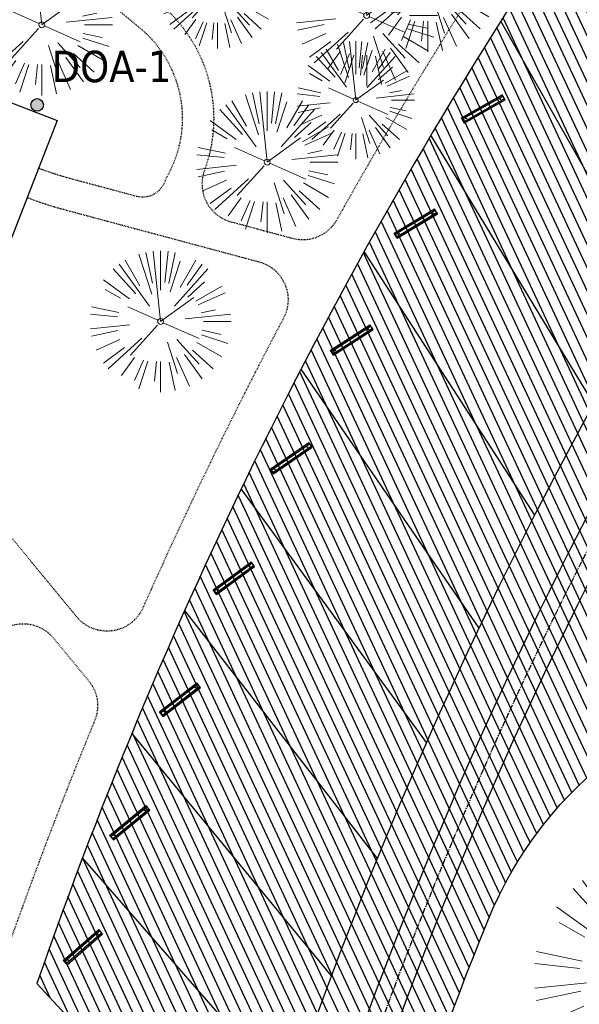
# Model space of a CAD drawing. Header units: feet. Extents: x 1134296 to 1140710, y 647902 to 649877.
# Tile 23 of 42: x 1134531 to 1134603, y 648952 to 649078. Entities that reach past the tile are written whole.
import ezdxf
from ezdxf.enums import TextEntityAlignment as Align
from ezdxf.lldxf.tags import DXFTag

# ---------------------------------------------------------------- set-up
doc = ezdxf.new("R2010")
doc.units = ezdxf.units.FT
doc.header["$MEASUREMENT"] = 0
doc.linetypes.add('CENTER2', pattern=[1.125, 0.75, -0.125, 0.125, -0.125])
doc.linetypes.add('RAD', pattern=[0.13, 0.08, -0.05])
for name, color, linetype in [('C-CAMPSITE-PADS', 6, 'Continuous'), ('C-PRKG-ASPH', 5, 'Continuous'), ('C-PRKG-STRP', 136, 'Continuous'), ('C-PRKG-WHEL-STOP', 5, 'Continuous'), ('C-ROAD-ASPHALT', 1, 'Continuous'), ('C-ROAD-CNTR', 1, 'CENTER2'), ('C-SWLK-GRVL', 5, 'RAD'), ('C-UTIL-WATER-MEP', 7, 'WATER (.5x)'), ('G-TEXT-ST02', 2, 'Continuous'), ('G-XREF', 7, 'Continuous')]:
    doc.layers.add(name, color=color, linetype=linetype)
for name, color, linetype, lineweight in [('V-ANNO-TEXT', 8, 'Continuous', 13), ('V-LEGL-PROP-MRKR', 8, 'Continuous', 13), ('V-SITE-VEGE', 8, 'Continuous', 18)]:
    doc.layers.add(name, color=color, linetype=linetype, lineweight=lineweight)
doc.styles.add('SEI Annotative', font='tahoma.ttf', dxfattribs={"height": 0.1})
doc.styles.get("Standard").update_dxf_attribs({"font": 'arial.ttf'})
tags = doc.linetypes.add('WATER (.5x)', pattern='A,0.75,-0.2,["W",Standard,S=0.08,R=0,X=-0.1,Y=-0.04],-0.05', length=1).pattern_tags.tags
tags[6] = DXFTag(74, 10)
pattern_1 = [(115, (0, 0), (-1.132884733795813, -0.5282728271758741), [])]

# ---------------------------------------------------------------- blocks, each defined once
blk = doc.blocks.new('V-SITE-VEGE-Coniferious Tree 2')
at = {"color": 0, "linetype": 'ByBlock'}
for p, q in [((-0.06264093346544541, 0.1926377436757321), (-0.1545378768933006, 0.4755369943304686)), ((-0.0574950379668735, 0.2703678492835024), (-0.1039851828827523, 0.4890788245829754)), ((-0.0003172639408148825, 0.0025937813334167), (-0.05229705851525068, 0.4972664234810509)), ((-3.601054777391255e-05, 0.2219193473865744), (-3.601054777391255e-05, 0.5000060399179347)), ((0.02890183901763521, 0.2753366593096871), (0.05222503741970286, 0.4972664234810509)), ((0.0571938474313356, 0.2692740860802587), (0.1039131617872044, 0.4890788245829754)), ((-0.1460065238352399, 0.2528363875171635), (-0.2500390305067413, 0.4330260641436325)), ((0.06850648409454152, 0.2109817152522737), (0.1382469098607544, 0.425630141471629)), ((0.139142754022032, 0.2410654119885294), (0.2499670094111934, 0.4330260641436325)), ((-0.07913071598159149, 0.1088658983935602), (-0.2939353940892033, 0.4045257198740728)), ((0.1868724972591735, 0.2572635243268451), (0.2938633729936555, 0.4045257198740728)), ((-0.1756943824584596, 0.1950752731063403), (-0.3346129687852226, 0.3715878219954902)), ((0.09777767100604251, 0.108636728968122), (0.3345409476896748, 0.3715878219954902)), ((-0.2201011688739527, 0.1598873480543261), (-0.4045617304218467, 0.2938993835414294)), ((0.1919663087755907, 0.1728666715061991), (0.3115823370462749, 0.2805763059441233)), ((-0.2844040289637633, 0.1641894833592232), (-0.393144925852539, 0.2269610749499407)), ((0.2487690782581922, 0.143647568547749), (0.4329900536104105, 0.2500030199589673)), ((-0.0009318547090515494, -0.0006770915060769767), (0.2349564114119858, 0.1707208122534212)), ((0.2658942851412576, 0.1183972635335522), (0.4567507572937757, 0.2033670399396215)), ((-0.2961437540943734, 0.06292784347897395), (-0.4891148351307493, 0.1039491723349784)), ((-0.01992166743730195, 0.008854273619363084), (-0.2318825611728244, 0.1032199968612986)), ((-0.3060292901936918, 0.03215663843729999), (-0.4973024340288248, 0.05226104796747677)), ((0.173080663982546, 0.01818771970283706), (0.497230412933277, 0.05226104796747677)), ((0.2872695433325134, 0.06106323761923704), (0.3884790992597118, 0.08257391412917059)), ((0.3024988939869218, 0), (0.4999700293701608, 0)), ((-0.2182782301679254, -0.02292736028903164), (-0.4973024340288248, -0.05226104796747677)), ((-0.02300503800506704, -0.02554197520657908), (-0.2137781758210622, -0.2373882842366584)), ((0.01849546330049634, -0.008260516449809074), (0.2719985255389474, -0.1211160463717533)), ((-0.302185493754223, -0.0642195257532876), (-0.4891148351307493, -0.1039491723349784)), ((0.2936342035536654, -0.06241742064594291), (0.4274066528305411, -0.09084484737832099)), ((-0.1320480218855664, -0.1188660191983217), (-0.3716238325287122, -0.3345769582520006)), ((0.2891445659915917, -0.09395946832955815), (0.4755009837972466, -0.1545018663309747)), ((-0.2881436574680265, -0.1282723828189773), (-0.4568227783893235, -0.2033670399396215)), ((0.04781873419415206, -0.1473038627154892), (0.1192466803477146, -0.3671294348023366)), ((0.1143820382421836, -0.1271057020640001), (0.2718110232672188, -0.301920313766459)), ((0.2555295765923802, -0.1475434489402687), (0.4329900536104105, -0.2500030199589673)), ((-0.254528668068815, -0.1848980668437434), (-0.4045617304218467, -0.2938993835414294)), ((0.2253521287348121, -0.2029399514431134), (0.3715518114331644, -0.3345769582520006)), ((0.1688618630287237, -0.2324611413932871), (0.2938633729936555, -0.4045257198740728)), ((-0.1842986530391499, -0.2536176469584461), (-0.2766747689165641, -0.3807650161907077)), ((-0.1213812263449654, -0.2725449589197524), (-0.1855903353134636, -0.4167758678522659)), ((-0.09098502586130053, -0.2799408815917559), (-0.1545378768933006, -0.4755369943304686)), ((-0.02966136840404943, -0.2817638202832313), (-0.04434904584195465, -0.4216092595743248)), ((-3.601054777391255e-05, -0.2817638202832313), (-3.601054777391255e-05, -0.5000060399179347)), ((0.06104806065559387, -0.2873055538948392), (0.1039131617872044, -0.4890788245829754)), ((0.1131111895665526, -0.2541280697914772), (0.2033310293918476, -0.4567867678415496))]:
    blk.add_line(p, q, dxfattribs=at)
blk.add_circle((-3.601054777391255e-05, 0), 0.02083358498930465)
blk = doc.blocks.new('V-LEGL- Corner Location')
at = {"lineweight": 25}
h = blk.add_hatch(color=256, dxfattribs=at)
h.dxf.hatch_style = 1
edge = h.paths.add_edge_path()
edge.add_arc((0, 0), 0.5, 0, 360)
blk.add_circle((0, 0), 0.5, dxfattribs=at)
blk = doc.blocks.new('C_XBASE-PACTOLA_02403811')
at = {"layer": 'V-LEGL-PROP-MRKR', "xscale": 1.6, "yscale": 1.6, "zscale": 1.6, "rotation": 8.537736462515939e-07}
blk.add_blockref('V-LEGL- Corner Location', (1134533.491, 649066.858), dxfattribs=at)
at = {"layer": 'V-SITE-VEGE'}
for p, xscale, yscale, zscale in [((1134583.22, 649082.584), 17.99978256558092, 17.99978256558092, 17.99978256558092), ((1134556.451, 649081.526), 14.99981880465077, 14.99981880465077, 14.99981880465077), ((1134534.077, 649077.065), 17.99978256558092, 17.99978256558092, 17.99978256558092), ((1134575.456, 649078.252), 17.99978256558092, 17.99978256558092, 17.99978256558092), ((1134574.056, 649067.469), 14.99981880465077, 14.99981880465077, 14.99981880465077), ((1134562.79, 649059.586), 17.99978256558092, 17.99978256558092, 17.99978256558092), ((1134549.209, 649039.286), 17.99978256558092, 17.99978256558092, 17.99978256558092), ((1134611.771, 648955.961), 29.99963760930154, 29.99963760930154, 29.99963760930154)]:
    blk.add_blockref('V-SITE-VEGE-Coniferious Tree 2', p, dxfattribs=dict(at, xscale=xscale, yscale=yscale, zscale=zscale))
at = {"layer": 'V-ANNO-TEXT', "style": 'SEI Annotative'}
blk.add_text('DOA-1', height=4, dxfattribs=at).set_placement((1134542.959529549, 649068.5593986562), align=Align.BOTTOM_CENTER)
blk = doc.blocks.new('Wheel_Stop')
for points in [[(-36, 6.75), (36, 6.75)], [(-36, -2.25), (-36, 6.75)], [(-35.625, 4.5), (-36, 6.75)], [(-35.625, 0), (-36, -2.25)], [(-35.955, 6.48), (35.955, 6.48)], [(-35.625, 4.5), (-35.625, 0)], [(-35.625, 4.5), (35.625, 4.5)], [(-35.625, 0), (35.625, 0)], [(35.625, 4.5), (36, 6.75)], [(35.625, 4.5), (35.625, 0)], [(35.625, 0), (36, -2.25)], [(36, -2.25), (36, 6.75)], [(-36, -2.25), (36, -2.25)], [(-35.955, -1.98), (35.955, -1.98)]]:
    blk.add_lwpolyline(points)
for centre in [(-30, 2.25), (30, 2.25)]:
    blk.add_circle(centre, 0.5)
blk = doc.blocks.new('C_PBASE-PACTOLA_02403811')
at = {"layer": 'C-CAMPSITE-PADS'}
blk.add_lwpolyline([(1134498.944873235, 649057.7955339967), (1134506.178606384, 649076.4415283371), (1134536.012197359, 649064.86755528), (1134528.778464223, 649046.2215609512)], close=True, dxfattribs=at)
at = {"layer": 'C-PRKG-STRP', "flags": 128}
for points in [[(1134612.294187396, 649042.7400969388), (1134592.537685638, 649077.5205608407)], [(1134604.379285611, 649028.7952767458), (1134583.631607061, 649062.9937250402)], [(1134596.868322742, 649014.628798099), (1134575.146599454, 649048.2169919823)], [(1134589.767500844, 649000.252358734), (1134567.089669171, 649033.2025633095)], [(1134583.082683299, 648985.677829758), (1134559.467469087, 649017.9628369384)], [(1134576.819389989, 648970.9172458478), (1134552.28629311, 649002.510396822)], [(1134570.982792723, 648955.9827953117), (1134545.552070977, 648986.8580025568)], [(1134565.577710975, 648940.8868100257), (1134539.27036336, 648971.0185788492)]]:
    blk.add_lwpolyline(points, dxfattribs=at)
at = {"layer": 'C-ROAD-ASPHALT'}
for points in [[(1134601.857481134, 649091.7855040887, 0.06474752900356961), (1134533.446357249, 648955.005204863, 0.06474752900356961)], [(1134557.394969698, 648914.8990641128, 0.2625718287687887), (1134552.859048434, 648934.0193305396), (1134533.44635728, 648955.0052048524)]]:
    blk.add_lwpolyline(points, format="xyb", dxfattribs=at)
blk.add_lwpolyline([(1134633.649625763, 648994.1535019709), (1134723.234794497, 649000.6014174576, -0.3003133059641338), (1134907.703644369, 648897.0203221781), (1134943.5624042, 648827.4079753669, -0.2429416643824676), (1134943.472635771, 648735.6471404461, -0.01448214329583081), (1134938.281078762, 648725.8872446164), (1134902.771388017, 648660.9021647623, -0.1112368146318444), (1134861.541195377, 648614.0501326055), (1134757.483908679, 648538.5664206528, 0.1783965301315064), (1134706.299016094, 648462.144128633, -0.4786295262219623), (1134656.994557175, 648438.877100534, -0.1281532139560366), (1134626.710174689, 648464.732186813), (1134623.062749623, 648469.9579645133, -0.1042089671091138), (1134584.046954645, 648561.8052956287), (1134566.403948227, 648651.5934078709, -0.01381007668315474), (1134561.903038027, 648678.391101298), (1134552.825444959, 648743.3771249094, -0.09433329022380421), (1134558.209758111, 648852.4537669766), (1134566.77306571, 648887.8397463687, -0.03644235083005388), (1134590.864287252, 648962.9741265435, -0.2864198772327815)], format="xyb", close=True, dxfattribs=at)
at = {"layer": 'C-ROAD-CNTR', "flags": 128}
blk.add_lwpolyline([(1134682.815781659, 648422.2458494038), (1134669.21986276, 648425.8462855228, -0.1774687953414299), (1134620.150062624, 648460.1534391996), (1134616.502637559, 648465.3792168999, -0.1042089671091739), (1134576.197064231, 648560.2628234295), (1134558.554057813, 648650.0509356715, -0.01381007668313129), (1134553.979962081, 648677.2843639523), (1134544.902369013, 648742.2703875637, -0.09433329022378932), (1134550.434197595, 648854.3354307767), (1134558.997505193, 648889.7214101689, -0.1428635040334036), (1134712.374228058, 649156.8312964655), (1134786.199238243, 649227.8108874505, -0.04164346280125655), (1134812.006441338, 649248.7876063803), (1134833.030879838, 649263.1487701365, -0.2654684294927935), (1134926.96397912, 649270.7084407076), (1134949.260464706, 649260.2481514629, -0.03670103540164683), (1135013.162783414, 649224.3333579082), (1135075.321908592, 649183.1273199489, -0.3025232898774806), (1135105.389164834, 649111.5845632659), (1135099.687602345, 649081.8875520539, -0.04927264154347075), (1135094.100293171, 649063.036833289), (1135036.844839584, 648922.3955038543, -0.009218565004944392), (1135029.58001939, 648905.4517031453), (1134962.363987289, 648756.3352782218, -0.01915469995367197), (1134945.301367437, 648722.0511597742), (1134909.791676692, 648657.06607992, -0.111236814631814), (1134866.238656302, 648607.5744966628), (1134762.181369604, 648532.0907847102, 0.3229446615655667), (1134716.395894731, 648393.2215671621), (1134719.721086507, 648382.7059234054, -0.1714240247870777), (1134715.287797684, 648249.5554414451), (1134707.163513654, 648228.7837741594, -0.02272318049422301), (1134688.713657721, 648187.2766264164, 0.05045028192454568), (1134653.344169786, 648094.1277041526)], format="xyb", dxfattribs=at)
at = {"layer": 'C-SWLK-GRVL', "flags": 128}
for points in [[(1134482.93650839, 649115.0057125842, 0.2860719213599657), (1134486.068415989, 649114.4955943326, -0.3242747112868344), (1134524.910412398, 649105.345630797), (1134536.52631945, 649091.8938999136, 0.04491381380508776), (1134548.898274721, 649079.92753147, -0.3220469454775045), (1134554.785664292, 649058.5476908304, 0.441520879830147), (1134558.179472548, 649051.9832590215), (1134566.021082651, 649049.8797385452, 0.3433332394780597), (1134571.680299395, 649052.2681860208, -0.02077816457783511), (1134597.711378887, 649094.5801124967), (1134601.857481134, 649091.7855040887)], [(1134515.801917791, 648989.2004602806), (1134528.51809844, 648999.6742896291, -0.4142135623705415), (1134535.556339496, 648998.9937289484), (1134540.042125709, 648993.5475768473, -0.2768597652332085), (1134540.804653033, 648988.4614401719, 0.01548046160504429), (1134527.749382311, 648953.8208523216, -0.124350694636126), (1134521.070339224, 648943.5569414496), (1134506.572578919, 648930.1459899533, 0.03970333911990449), (1134501.197764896, 648924.3178464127), (1134494.136157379, 648915.3233278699, -0.3346006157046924), (1134482.502472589, 648912.2356799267), (1134448.93629179, 648925.8904717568, -0.4109328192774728), (1134443.399896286, 648938.8174027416), (1134444.835329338, 648942.4625679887, 0.2500295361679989), (1134442.677586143, 648961.1639925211, -0.1364820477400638), (1134439.167762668, 648971.2919705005), (1134436.920544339, 649007.3117520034, -0.1651222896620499), (1134453.759212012, 649069.3634849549), (1134474.286828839, 649099.8716937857, -0.494522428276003), (1134521.882953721, 649102.7313442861), (1134533.498860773, 649089.2796134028, 0.04491381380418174), (1134546.38631418, 649076.8146462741, -0.3543479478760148), (1134550.337651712, 649058.3434381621), (1134549.784071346, 649057.2545665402, -0.4060480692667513), (1134546.132100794, 649055.2149796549), (1134537.86765222, 649057.4319270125, -0.02700540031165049), (1134533.661234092, 649058.8076071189)], [(1134532.214487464, 649055.0784082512, 0.02700540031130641), (1134536.831287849, 649053.5685154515), (1134561.733475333, 649046.8884764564, -0.4814585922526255), (1134564.858818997, 649039.7232892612, 0.01714879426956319), (1134546.955673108, 649002.8315541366, -0.5577430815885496), (1134538.525775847, 649001.6801662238), (1134525.708618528, 649017.2413599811, 0.1409930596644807), (1134517.046960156, 649023.188170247), (1134514.52895483, 649024.0268438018)]]:
    blk.add_lwpolyline(points, format="xyb", dxfattribs=at)
at = {"layer": 'C-UTIL-WATER-MEP', "flags": 128}
for points in [[(1134713.292159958, 648416.2441137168), (1134669.731849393, 648427.7796426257, -0.1774687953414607), (1134621.79009064, 648461.2981261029), (1134618.142665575, 648466.5239038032, -0.1042089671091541), (1134578.159536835, 648560.6484414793), (1134560.516530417, 648650.4365537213, -0.01381007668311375), (1134555.960731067, 648677.5610482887), (1134546.883138, 648742.5470719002, -0.09433329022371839), (1134552.378087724, 648853.8650148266), (1134560.941395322, 648889.2509942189, -0.1428635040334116), (1134713.760384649, 649155.3895718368), (1134787.585394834, 649226.3691628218, -0.04164346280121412), (1134813.134525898, 649247.1361145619), (1134834.158964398, 649261.4972783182, -0.2654684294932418), (1134926.114524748, 649268.8977979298), (1134948.411010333, 649258.437508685, -0.03670103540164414), (1135012.057719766, 649222.6663743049), (1135074.216844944, 649181.4603363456, -0.302523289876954), (1135103.425036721, 649111.961658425), (1135097.723474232, 649082.264647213, -0.04927264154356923), (1135092.247911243, 649063.7909428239), (1135034.992457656, 648923.1496133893, -0.009218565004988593), (1135027.756696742, 648906.273587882), (1134960.540664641, 648757.1571629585, -0.01915469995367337), (1134943.546295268, 648723.0101809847), (1134908.036604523, 648658.0251011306, -0.1112368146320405), (1134865.064291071, 648609.1934056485), (1134761.007004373, 648533.7096936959, 0.1574684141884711), (1134714.965670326, 648470.6755079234, 0.1574684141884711)], [(1134709.845560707, 648413.0189530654), (1134668.707876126, 648423.9129284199, -0.1774687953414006), (1134618.510034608, 648459.0087522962), (1134614.862609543, 648464.2345299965, -0.1042089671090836), (1134574.234591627, 648559.8772053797), (1134556.591585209, 648649.6653176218, -0.01381007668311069), (1134551.999193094, 648677.0076796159), (1134542.921600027, 648741.9937032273, -0.09433329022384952), (1134548.490307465, 648854.8058467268), (1134557.053615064, 648890.191826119, -0.0889232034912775), (1134635.562402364, 649068.4731093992, -0.07678502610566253)]]:
    blk.add_lwpolyline(points, format="xyb", dxfattribs=at)
at = {"layer": 'Defpoints'}
blk.add_lwpolyline([(1134557.394969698, 648914.8990641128, -0.07364263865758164), (1134625.196538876, 649063.660236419, -0.06474752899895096)], format="xyb", dxfattribs=at)
at = {"layer": 'C-PRKG-WHEL-STOP'}
for p, xscale, yscale, zscale, rotation in [((1134590.39552211, 649066.1889464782), 0.08333333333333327, 0.08333333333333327, 0.08333333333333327, 29.5980674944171), ((1134581.815914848, 649051.6052391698), 0.08333333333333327, 0.08333333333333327, 0.08333333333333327, 31.24455152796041), ((1134573.658877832, 649036.7810384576), 0.08333333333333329, 0.08333333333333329, 0.08333333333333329, 32.89103556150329), ((1134565.931146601, 649021.7285851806), 0.08333333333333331, 0.08333333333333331, 0.08333333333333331, 34.53751959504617), ((1134558.639102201, 649006.4603086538), 0.08333333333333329, 0.08333333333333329, 0.08333333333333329, 36.18400362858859), ((1134551.788765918, 648990.9888164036), 0.08333333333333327, 0.08333333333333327, 0.08333333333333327, 37.83048766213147), ((1134545.385794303, 648975.3268837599), 0.0833333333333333, 0.0833333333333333, 0.0833333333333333, 39.47697169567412), ((1134539.435474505, 648959.4874433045), 0.08333333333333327, 0.08333333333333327, 0.08333333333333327, 41.12345572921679)]:
    blk.add_blockref('Wheel_Stop', p, dxfattribs=dict(at, xscale=xscale, yscale=yscale, zscale=zscale, rotation=rotation))
blk = doc.blocks.new('C_PHTCH-PACTOLA_02403811')
at = {"layer": 'C-PRKG-ASPH'}
h = blk.add_hatch(dxfattribs=at)
h.set_pattern_fill('ANSI31', color=256, scale=10, angle=70)
h.set_pattern_definition(pattern_1)
edge = h.paths.add_edge_path(flags=16)
edge.add_arc((1135093.567290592, 648760.3570235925), 541.9999999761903, 143.5703577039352, 153.2664360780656, ccw=False)
edge.add_arc((1135093.567290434, 648760.3570237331), 541.9999997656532, 133.8742793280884, 143.5703577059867, ccw=False)
edge.add_line((1134717.918854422, 649151.0643979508), (1134791.743864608, 649222.0439889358))
edge.add_arc((1134924.814897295, 649083.6384245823), 191.9999999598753, 124.33581191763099, 133.8742793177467, ccw=False)
edge.add_line((1134816.518779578, 649242.1816391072), (1134837.543218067, 649256.5428028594))
edge.add_arc((1134886.614896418, 649184.7029087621), 87.00000000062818, 64.86660358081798, 124.33581191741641, ccw=False)
edge.add_line((1134923.566161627, 649263.4658695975), (1134945.862647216, 649253.0055803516))
edge.add_arc((1134736.896871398, 648807.5874571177), 491.9999999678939, 56.45911934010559, 64.86660355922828, ccw=False)
edge.add_line((1135008.742528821, 649217.6654234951), (1135070.901654, 649176.4593855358))
edge.add_arc((1135036.644680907, 649124.7828938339), 62.00000000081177, -10.868034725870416, 56.45911933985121, ccw=False)
edge.add_line((1135097.532652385, 649113.0929439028), (1135091.831089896, 649083.3959326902))
edge.add_arc((1135001.481196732, 649100.7423100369), 92.00000001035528, 337.8486329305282, 349.13196525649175, ccw=False)
edge.add_line((1135086.690765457, 649066.0532714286), (1135029.43531187, 648925.4119419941))
edge.add_arc((1134573.749357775, 649110.9228871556), 491.9999995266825, 335.73595333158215, 337.84863296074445, ccw=False)
edge.add_line((1135022.286728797, 648908.7392420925), (1134970.105907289, 648792.9779079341))
edge.add_line((1134970.105907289, 648792.9779079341), (1134955.070696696, 648759.622817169))
edge.add_arc((1134506.533324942, 648961.8064625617), 492.0000003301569, 331.3465562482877, 335.7359533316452, ccw=False)
edge.add_line((1134938.281078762, 648725.8872446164), (1134902.771388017, 648660.9021647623))
edge.add_arc((1134778.161263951, 648728.9926705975), 142.0000000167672, 305.95733191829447, 331.34655630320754, ccw=False)
edge.add_line((1134861.541195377, 648614.0501326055), (1134757.483908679, 648538.5664206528))
edge.add_arc((1134835.579196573, 648430.9089730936), 133.0000000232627, 125.9573319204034, 166.4171722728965)
edge.add_arc((1134672.277915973, 648470.363906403), 35.00000000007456, 244.10855969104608, 346.41717227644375, ccw=False)
edge.add_arc((1134691.461854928, 648509.9128519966), 78.95614352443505, 214.9055155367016, 244.1168481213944, ccw=False)
edge.add_line((1134626.710174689, 648464.732186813), (1134623.062749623, 648469.9579645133))
edge.add_arc((1134821.506139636, 648608.4650796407), 241.9999999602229, 191.1167612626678, 214.9138039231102, ccw=False)
edge.add_line((1134584.046954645, 648561.8052956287), (1134566.403948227, 648651.5934078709))
edge.add_arc((1135049.172208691, 648746.4554480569), 491.9999999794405, 187.9519260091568, 191.1167612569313, ccw=False)
edge.add_line((1134561.903038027, 648678.391101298), (1134552.825444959, 648743.3771249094))
edge.add_arc((1134842.017716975, 648783.7730382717), 292.0000000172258, 166.3961174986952, 187.9519260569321, ccw=False)
edge.add_line((1134558.209758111, 648852.4537669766), (1134566.77306571, 648887.8397463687))
edge.add_arc((1135093.567290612, 648760.357023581), 542.0000000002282, 158.0478401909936, 166.396117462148, ccw=False)
edge.add_arc((1135093.567290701, 648760.357023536), 542.0000000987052, 153.2664360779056, 158.0478401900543, ccw=False)
edge = h.paths.add_edge_path()
edge.add_line((1134664.934415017, 648091.0186503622), (1134641.753924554, 648097.236757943))
edge.add_arc((1135131.441785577, 647965.8792352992), 506.9999999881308, 154.1154939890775, 164.9840567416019, ccw=False)
edge.add_arc((1135131.44177555, 647965.8792402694), 506.9999887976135, 153.4314984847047, 154.115493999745, ccw=False)
edge.add_arc((1134241.513528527, 648410.9103548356), 488.0000000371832, 333.4314984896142, 338.6383717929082)
edge.add_line((1134695.987914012, 648233.1548120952), (1134704.112198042, 648253.9264793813))
edge.add_arc((1134529.027803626, 648322.4060737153), 188.0000000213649, 338.6383717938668, 377.1954705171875)
edge.add_arc((1134651.306425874, 648360.2470375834), 60.00000000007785, 17.1954705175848, 74.97265706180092)
edge.add_line((1134666.863224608, 648418.1951696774), (1134661.500576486, 648419.8056636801))
edge.add_arc((1134691.489318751, 648509.9450223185), 94.99699278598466, 223.9418846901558, 251.5980721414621, ccw=False)
edge.add_arc((1134691.535842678, 648509.9839590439), 95.05751145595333, 214.9165962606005, 223.9393241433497, ccw=False)
edge.add_line((1134613.590003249, 648455.5746160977), (1134609.942525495, 648460.8004692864))
edge.add_arc((1134821.506139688, 648608.4650796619), 258.0000000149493, 191.1167612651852, 214.9138039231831, ccw=False)
edge.add_line((1134568.347173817, 648558.7203512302), (1134550.704167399, 648648.5084634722))
edge.add_arc((1135049.172208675, 648746.4554480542), 507.9999999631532, 187.9519260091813, 191.1167612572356, ccw=False)
edge.add_line((1134546.056886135, 648676.177626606), (1134536.979293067, 648741.163650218))
edge.add_arc((1134842.01771694, 648783.7730382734), 307.9999999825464, 166.3961174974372, 187.9519260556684, ccw=False)
edge.add_line((1134542.658637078, 648856.2170945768), (1134551.221944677, 648891.6030739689))
edge.add_arc((1135093.567290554, 648760.3570237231), 557.9999999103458, 163.9213237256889, 166.3961174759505, ccw=False)
edge.add_arc((1134538.177323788, 648920.4382053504), 19.99999999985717, 343.9213237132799, 402.7699397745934)
edge.add_line((1134552.859048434, 648934.0193305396), (1134533.446357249, 648955.005204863))
edge.add_arc((1135093.567290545, 648760.3570234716), 592.9783928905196, 146.0187423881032, 160.8370986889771, ccw=False)
edge.add_line((1134601.857481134, 649091.7855040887), (1134616.582948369, 649064.0343807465))
edge.add_arc((1134620.999668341, 649066.3780071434), 5.000000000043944, 207.9515834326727, 327.0740857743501)
edge.add_arc((1135093.567290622, 648760.3570235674), 558.0000000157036, 133.8742793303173, 147.0740857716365, ccw=False)
edge.add_line((1134706.829601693, 649162.5981949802), (1134780.654611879, 649233.5777859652))
edge.add_arc((1134924.814897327, 649083.6384245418), 208.0000000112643, 124.3358119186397, 133.8742793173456, ccw=False)
edge.add_line((1134807.494103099, 649255.3935736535), (1134828.518541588, 649269.7547374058))
edge.add_arc((1134886.614896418, 649184.7029087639), 102.9999999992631, 64.86660357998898, 124.33581191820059, ccw=False)
edge.add_line((1134930.361796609, 649277.9510118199), (1134952.658282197, 649267.4907225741))
edge.add_arc((1134736.896871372, 648807.5874570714), 508.0000000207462, 56.4591193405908, 64.86660355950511, ccw=False)
edge.add_line((1135017.583038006, 649231.0012923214), (1135079.742163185, 649189.7952543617))
edge.add_arc((1135036.644680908, 649124.782893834), 77.99999999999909, -10.868034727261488, 56.45911934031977, ccw=False)
edge.add_line((1135113.245677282, 649110.0761826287), (1135107.544114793, 649080.3791714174))
edge.add_arc((1135001.481196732, 649100.7423100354), 108.0000000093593, 337.84863293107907, 349.131965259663, ccw=False)
edge.add_line((1135101.509820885, 649060.0203951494), (1135044.254367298, 648919.3790657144))
edge.add_arc((1134573.749357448, 649110.9228872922), 507.9999998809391, 335.7359533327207, 337.84863295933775, ccw=False)
edge.add_line((1135036.873309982, 648902.1641641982), (1134969.657277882, 648753.0477392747))
edge.add_arc((1134506.53332524, 648961.8064624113), 507.9999999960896, 331.346556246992, 335.73595333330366, ccw=False)
edge.add_line((1134952.321656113, 648718.215074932), (1134916.811965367, 648653.2299950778))
edge.add_arc((1134778.161263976, 648728.9926705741), 157.9999999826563, 305.9573319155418, 331.3465563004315, ccw=False)
edge.add_line((1134870.936117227, 648601.0988607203), (1134766.878830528, 648525.6151487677))
edge.add_arc((1134835.579196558, 648430.9089731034), 117.0000000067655, 125.9573319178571, 162.264860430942)
edge.add_arc((1134752.713885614, 648457.4106757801), 29.99999999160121, 162.264860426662, 196.8024120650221)
edge.add_arc((1134835.579196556, 648430.9089731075), 113.0000000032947, 170.9217318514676, 197.5476736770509)
edge.add_line((1134727.837491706, 648396.8395581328), (1134731.162683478, 648386.3239143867))
edge.add_arc((1134529.027802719, 648322.4060734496), 212.0000009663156, 11.340079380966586, 17.54767372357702, ccw=False)
edge.add_arc((1134529.055568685, 648322.403813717), 211.9732215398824, -20.64909134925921, 11.342153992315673, ccw=False)
edge.add_arc((1134759.869013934, 648235.3149369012), 34.72371615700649, 159.1871917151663, 239.4135572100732)
edge.add_line((1134742.200276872, 648205.422593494), (1134709.513, 648185.696))
edge.add_line((1134709.513, 648185.696), (1134698.996135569, 648181.0065459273))
edge.add_arc((1135131.441785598, 647965.8792352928), 483.0000000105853, 153.5511843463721, 164.9840567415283)
h = blk.add_hatch(dxfattribs=at)
h.set_pattern_fill('ANSI31', color=256, scale=10, angle=70)
h.set_pattern_definition(pattern_1)
edge = h.paths.add_edge_path()
edge.add_arc((1134528.118781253, 648951.5747513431), 468.1169545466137, 332.7082799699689, 335.7919468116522)
edge.add_line((1134955.070696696, 648759.622817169), (1134970.105907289, 648792.9779079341))
edge.add_arc((1134854.663832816, 648781.6144823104), 116.0000000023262, 5.621742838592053, 27.25393242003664)
edge.add_line((1134957.786175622, 648834.7349342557), (1134921.92741579, 648904.3472810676))
edge.add_arc((1134737.018387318, 648809.0968155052), 208.0000000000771, 27.25393242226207, 94.11677930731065)
edge.add_line((1134722.086161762, 649016.5601342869), (1134632.500993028, 649010.1122188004))
edge.add_arc((1134637.239103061, 648944.282511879), 66.00000000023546, 94.1167793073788, 114.8502392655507)
edge.add_arc((1135093.567290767, 648760.3570235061), 542.000000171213, 153.2664360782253, 158.047840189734)
edge.add_arc((1134637.23910306, 648944.2825118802), 49.99999999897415, 94.11677930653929, 158.0478401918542, ccw=False)
edge.add_line((1134633.649625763, 648994.1535019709), (1134723.234794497, 649000.6014174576))
edge.add_arc((1134737.018387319, 648809.0968155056), 191.9999999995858, 27.25393242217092, 94.1167793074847, ccw=False)
edge.add_line((1134907.703644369, 648897.0203221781), (1134943.5624042, 648827.4079753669))
edge.add_arc((1134854.663832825, 648781.6144823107), 99.99999999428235, -26.539358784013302, 27.253932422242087, ccw=False)

msp = doc.modelspace()

# ---------------------------------------------------------------- block references
at = {"layer": 'G-TEXT-ST02'}
msp.add_blockref('C_PHTCH-PACTOLA_02403811', (0, 0), dxfattribs=at)

# ---------------------------------------------------------------- next in the draw order: block references
at = {"layer": 'G-XREF'}
msp.add_blockref('C_XBASE-PACTOLA_02403811', (0, 0), dxfattribs=at)

# ---------------------------------------------------------------- next in the draw order: block references
msp.add_blockref('C_PBASE-PACTOLA_02403811', (0, 0), dxfattribs=at)

doc.saveas('drawing.dxf')
